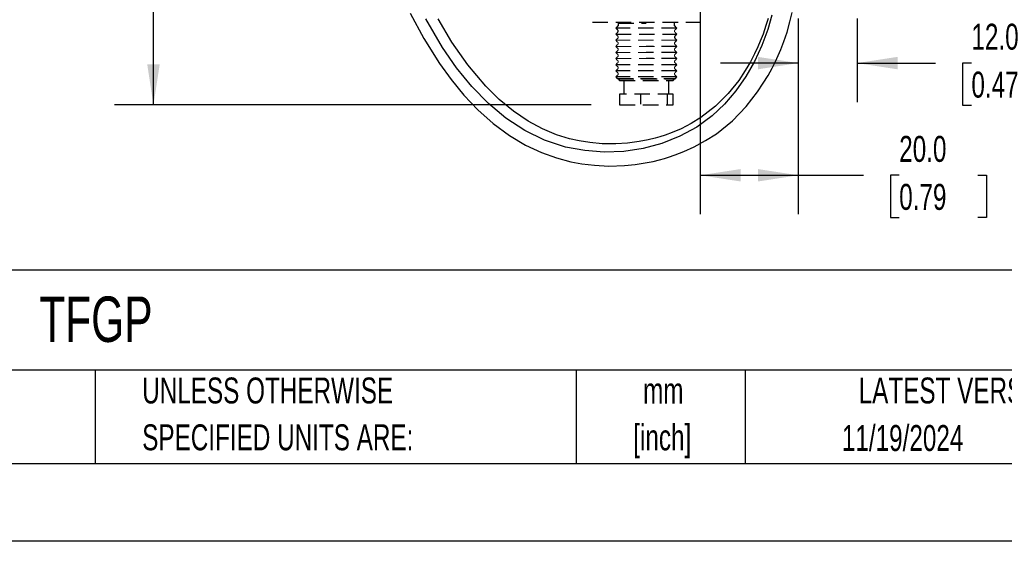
# Model space of a CAD drawing. Header units: millimetres. Extents: x 0 to 699, y 0 to 540.
# Tile 5 of 8: x 394 to 595, y 0 to 106. Entities that reach past the tile are written whole.
import ezdxf

# ---------------------------------------------------------------- set-up
doc = ezdxf.new("R2010")
doc.units = ezdxf.units.MM
doc.header["$LTSCALE"] = 2.5
doc.linetypes.add('CENTERX2', pattern=[20.32, 12.7, -2.54, 2.54, -2.54])
doc.linetypes.add('HIDDEN', pattern=[1.905, 1.27, -0.635])
doc.layers.add('DIMENSIONS', color=140, linetype='Continuous', lineweight=25)
doc.layers.add('TEXT', color=140, linetype='Continuous', lineweight=25)
doc.layers.add('HIDDEN', color=102, linetype='HIDDEN')
doc.styles.add('SLDTEXTSTYLE0', font='TXT', dxfattribs={"width": 0.7})
doc.dimstyles.new('SLDDIMSTYLE0', dxfattribs={"dimtxt": 5.39502, "dimasz": 8.255, "dimexe": 0, "dimexo": 0.0625, "dimgap": 1.348755, "dimtad": 0, "dimtih": 1, "dimtoh": 1, "dimdec": 1, "dimrnd": 1e-09, "dimzin": 4, "dimdsep": 46, "dimtxsty": 'SLDTEXTSTYLE0', "dimsah": 1, "dimcen": 0.09, "dimadec": 0, "dimazin": 1, "dimtfac": 1, "dimtdec": 1, "dimtofl": 0, "dimtmove": 0, "dimatfit": 3, "dimfxl": 0, "dimfrac": 2, "dimtolj": 1, "dimtzin": 12, "dimarcsym": 0})
doc.dimstyles.new('SLDDIMSTYLE1', dxfattribs={"dimtxt": 5.39502, "dimasz": 8.255, "dimexe": 0, "dimexo": 0.0625, "dimgap": 1.348755, "dimtad": 0, "dimtih": 1, "dimtoh": 1, "dimdec": 1, "dimrnd": 1e-09, "dimzin": 4, "dimdsep": 46, "dimtxsty": 'SLDTEXTSTYLE0', "dimsah": 1, "dimcen": 0.09, "dimadec": 0, "dimazin": 1, "dimtfac": 1, "dimtdec": 1, "dimtmove": 0, "dimatfit": 0, "dimfxl": 0, "dimfrac": 2, "dimtolj": 1, "dimtzin": 12, "dimarcsym": 0})
doc.dimstyles.new('SLDDIMSTYLE5', dxfattribs={"dimtxt": 5.39502, "dimasz": 8.255, "dimexe": 0, "dimexo": 0.0625, "dimgap": 1.348755, "dimtad": 0, "dimtih": 1, "dimtoh": 1, "dimdec": 1, "dimrnd": 1e-09, "dimzin": 12, "dimdsep": 46, "dimtxsty": 'SLDTEXTSTYLE0', "dimsah": 1, "dimcen": 0.09, "dimadec": 0, "dimazin": 3, "dimtfac": 1, "dimtdec": 1, "dimtofl": 0, "dimtmove": 0, "dimatfit": 3, "dimfxl": 0, "dimfrac": 2, "dimtolj": 1, "dimtzin": 12, "dimarcsym": 0})

# ---------------------------------------------------------------- blocks, each defined once
blk = doc.blocks.new('SW_NOTE_0')
at = {"layer": 'TEXT', "color": 0, "linetype": 'CENTERX2', "lineweight": 18, "char_height": 5.292, "attachment_point": 2, "style": 'SLDTEXTSTYLE0'}
for s, insert in [('mm', (7.11, 6.82)), ('[inch]', (6.9, -2.73))]:
    blk.add_mtext(s, dxfattribs=dict(at, insert=insert))
blk = doc.blocks.new('SW_NOTE_0_1')
at = {"layer": 'TEXT', "color": 0, "linetype": 'CENTERX2', "lineweight": 18, "char_height": 5.2917, "attachment_point": 1, "style": 'SLDTEXTSTYLE0'}
for s, insert in [('UNLESS OTHERWISE', (0, 6.82)), ('SPECIFIED UNITS ARE:', (0, -2.73))]:
    blk.add_mtext(s, dxfattribs=dict(at, insert=insert))
blk = doc.blocks.new('_D_16')
at = {"layer": 'DIMENSIONS'}
for p, q in [((445.62, 189.39), (413.39, 189.39)), ((421.32, 189.39), (421.32, 148.98)), ((413.31, 139.2), (411.5, 139.2)), ((411.5, 139.2), (411.5, 130.63)), ((429.34, 139.2), (431.15, 139.2)), ((431.15, 139.2), (431.15, 130.63)), ((411.5, 130.63), (413.31, 130.63)), ((431.15, 130.63), (429.34, 130.63)), ((421.32, 89.01), (421.32, 129.42)), ((510.64, 89.01), (413.39, 89.01))]:
    blk.add_line(p, q, dxfattribs=at)
for points in [[(421.32, 189.39), (420.05, 181.14), (422.59, 181.14)], [(421.32, 89.01), (422.59, 97.27), (420.05, 97.27)]]:
    blk.add_solid(points, dxfattribs=at)
at = {"layer": 'DIMENSIONS', "char_height": 5.292, "attachment_point": 1, "style": 'SLDTEXTSTYLE0'}
for s, insert in [('100.4', (411.06, 147.23)), ('3.95', (413.31, 137.45))]:
    blk.add_mtext(s, dxfattribs=dict(at, insert=insert))
blk = doc.blocks.new('_D_22')
at = {"layer": 'DIMENSIONS'}
for p, q in [((532.87, 106.64), (532.87, 66.72)), ((552.87, 106.64), (552.87, 66.72)), ((532.87, 74.66), (552.87, 74.66)), ((552.87, 74.66), (566.15, 74.66)), ((573.46, 74.66), (571.65, 74.66)), ((571.65, 74.66), (571.65, 66.08)), ((589.49, 74.66), (591.3, 74.66)), ((591.3, 74.66), (591.3, 66.08)), ((571.65, 66.08), (573.46, 66.08)), ((591.3, 66.08), (589.49, 66.08))]:
    blk.add_line(p, q, dxfattribs=at)
for points in [[(532.87, 74.66), (541.13, 73.39), (541.13, 75.93)], [(552.87, 74.66), (544.62, 75.93), (544.62, 73.39)]]:
    blk.add_solid(points, dxfattribs=at)
at = {"layer": 'DIMENSIONS', "char_height": 5.292, "attachment_point": 1, "style": 'SLDTEXTSTYLE0'}
for s, insert in [('20.0', (573.46, 82.69)), ('0.79', (573.46, 72.9))]:
    blk.add_mtext(s, dxfattribs=dict(at, insert=insert))
blk = doc.blocks.new('_D_23')
at = {"layer": 'DIMENSIONS'}
for p, q in [((552.87, 106.64), (552.87, 89.6)), ((564.87, 106.64), (564.87, 89.6)), ((552.87, 97.54), (537, 97.54)), ((564.87, 97.54), (580.88, 97.54)), ((588.19, 97.54), (586.38, 97.54)), ((586.38, 97.54), (586.38, 88.97)), ((604.22, 97.54), (606.04, 97.54)), ((606.04, 97.54), (606.04, 88.97)), ((586.38, 88.97), (588.19, 88.97)), ((606.04, 88.97), (604.22, 88.97))]:
    blk.add_line(p, q, dxfattribs=at)
for points in [[(552.87, 97.54), (544.62, 98.81), (544.62, 96.27)], [(564.87, 97.54), (573.13, 96.27), (573.13, 98.81)]]:
    blk.add_solid(points, dxfattribs=at)
at = {"layer": 'DIMENSIONS', "char_height": 5.292, "attachment_point": 1, "style": 'SLDTEXTSTYLE0'}
for s, insert in [('12.0', (588.19, 105.57)), ('0.47', (588.19, 95.79))]:
    blk.add_mtext(s, dxfattribs=dict(at, insert=insert))

msp = doc.modelspace()

# ---------------------------------------------------------------- linework, layer by layer
at = {"color": 102, "linetype": 'HIDDEN', "lineweight": 18}
for p, q in [((515.62, 103.44), (515.92, 103.14)), ((528.12, 103.44), (527.82, 103.74)), ((527.82, 103.14), (528.12, 103.44)), ((528.12, 102.2), (527.82, 102.5)), ((528.12, 102.2), (515.62, 102.2)), ((515.62, 102.2), (515.92, 101.9)), ((515.92, 101.25), (515.62, 100.95)), ((515.62, 100.95), (528.12, 100.95)), ((515.62, 100.95), (515.92, 100.65)), ((527.82, 101.9), (528.12, 102.2)), ((528.12, 100.95), (527.82, 101.25)), ((527.82, 100.65), (528.12, 100.95)), ((528.12, 99.7), (515.62, 99.7)), ((515.62, 99.7), (515.92, 99.4)), ((515.92, 98.75), (515.62, 98.45)), ((515.62, 98.45), (528.12, 98.45)), ((515.62, 98.45), (515.92, 98.15)), ((528.12, 99.7), (527.82, 100)), ((528.12, 99.7), (527.82, 100)), ((527.82, 99.4), (528.12, 99.7)), ((527.82, 99.4), (528.12, 99.7)), ((528.12, 98.45), (527.82, 98.75)), ((527.82, 98.15), (528.12, 98.45)), ((515.92, 97.51), (515.62, 97.21)), ((515.62, 97.21), (515.92, 96.91)), ((528.12, 97.21), (527.82, 97.51)), ((527.82, 96.91), (528.12, 97.21)), ((515.92, 96.26), (515.62, 95.96)), ((515.62, 95.96), (515.92, 95.66)), ((527.97, 94.86), (527.67, 95.16)), ((528.12, 95.96), (527.82, 96.26)), ((527.82, 95.66), (528.12, 95.96)), ((528.12, 94.71), (527.82, 95.01)), ((527.82, 94.41), (528.12, 94.71)), ((527.62, 94.31), (527.62, 94.41))]:
    msp.add_line(p, q, dxfattribs=at)
at = {"color": 179, "linetype": 'Continuous', "lineweight": 18}
msp.add_line((515.92, 100), (515.62, 99.7), dxfattribs=at)
at = {"color": 7, "linetype": 'Continuous'}
msp.add_line((698.51, 0.01), (0.01, 0.01), dxfattribs=at)
at = {"flags": 128}
for points in [[(473.69, 107.74), (476.46, 102.55), (479.64, 97.48), (482.03, 94.19), (484.65, 91.03), (487.51, 88.03), (490.64, 85.25), (493.96, 82.79), (497.25, 80.82), (500.46, 79.3), (503.54, 78.19), (506.44, 77.43), (508.73, 77), (511.32, 76.69), (514.21, 76.55), (517.39, 76.65), (519.62, 76.86), (521.6, 77.17), (523.26, 77.5), (524.58, 77.82), (525.58, 78.1), (526.41, 78.35), (527.76, 78.8), (529.51, 79.48), (531.63, 80.45), (533.97, 81.72), (536.16, 83.14), (539.44, 85.78), (542.22, 88.67), (544.57, 91.67), (545.74, 93.42), (546.72, 95.04), (547.53, 96.53), (548.2, 97.86), (548.76, 99.07), (549.3, 100.34), (549.92, 101.93), (550.57, 103.86), (551.16, 105.93), (551.61, 107.86)], [(547.49, 107.29), (546.67, 104.42), (545.46, 101.11), (543.96, 97.88), (542.18, 94.78), (540.14, 91.86), (537.84, 89.17), (535.3, 86.78), (532.15, 84.49), (528.72, 82.61), (525.06, 81.16), (521.22, 80.14), (517.28, 79.54), (513.29, 79.39), (509.31, 79.68), (505.4, 80.42), (501.11, 81.83), (497.05, 83.81), (493.22, 86.32), (489.64, 89.32), (486.28, 92.76), (483.17, 96.58), (480.29, 100.72), (476.9, 106.54)], [(546.7, 106.66), (546.28, 105.23), (545.68, 103.45), (545.12, 101.99), (544.62, 100.83), (543.96, 99.43), (543.12, 97.82), (542.05, 96.01), (540.72, 94.01), (538.56, 91.31), (536, 88.74), (533.02, 86.44), (531.02, 85.21), (528.95, 84.15), (527.16, 83.38), (525.71, 82.86), (524.65, 82.52), (523.67, 82.24), (522.25, 81.89), (520.38, 81.52), (518.06, 81.22), (515.64, 81.06), (512.86, 81.1), (510.37, 81.32), (508.18, 81.67), (506.22, 82.11), (503.53, 82.94), (500.71, 84.11), (497.79, 85.69), (494.79, 87.71), (491.84, 90.14), (489.11, 92.81), (485.42, 97.16), (482.19, 101.78), (479.37, 106.55)]]:
    msp.add_lwpolyline(points, dxfattribs=at)
at = {"color": 102, "linetype": 'HIDDEN', "lineweight": 18}
for centre, start, end in [((515.76, 102.82), 296.5843, 63.4157), ((527.99, 104.07), 116.5843, 243.4157), ((515.76, 101.57), 296.5843, 63.4157), ((515.76, 100.32), 296.5843, 63.4157), ((527.99, 101.57), 116.5843, 243.4157), ((527.99, 100.32), 116.5843, 243.4157), ((515.76, 99.08), 296.5843, 63.4157), ((527.99, 99.08), 116.5843, 243.4157), ((515.76, 97.83), 296.5843, 63.4157), ((515.76, 96.58), 296.5843, 63.4157), ((527.99, 97.83), 116.5843, 243.4157), ((527.99, 96.58), 116.5843, 243.4157), ((515.76, 95.33), 296.5843, 63.4157), ((527.99, 95.33), 116.5843, 243.4157)]:
    msp.add_arc(centre, 0.362, start, end, dxfattribs=at)
at = {"layer": 'HIDDEN'}
for p, q in [((532.87, 160.29), (532.87, 105.89)), ((510.87, 105.89), (532.87, 105.89)), ((516.12, 105.19), (515.62, 104.69)), ((528.12, 104.69), (515.62, 104.69)), ((515.62, 104.69), (515.92, 104.39)), ((516.32, 105.89), (516.12, 105.69)), ((516.12, 105.69), (516.12, 105.19)), ((516.12, 105.69), (521.87, 105.69)), ((527.62, 105.69), (527.42, 105.89)), ((527.62, 105.19), (527.62, 105.69)), ((528.12, 104.69), (527.62, 105.19)), ((527.82, 104.39), (528.12, 104.69)), ((515.92, 103.74), (515.62, 103.44)), ((515.62, 103.44), (528.12, 103.44)), ((515.92, 102.5), (515.62, 102.2)), ((528.12, 102.2), (527.82, 102.5)), ((528.12, 100.95), (521.87, 100.95)), ((528.12, 100.95), (521.87, 100.95)), ((527.82, 101.9), (528.12, 102.2)), ((528.12, 99.7), (521.87, 99.7)), ((528.12, 98.45), (521.87, 98.45)), ((528.12, 97.21), (515.62, 97.21)), ((528.12, 95.96), (515.62, 95.96)), ((515.92, 95.01), (515.62, 94.71)), ((528.12, 94.71), (515.62, 94.71)), ((515.62, 94.71), (515.92, 94.41)), ((528.12, 94.71), (527.82, 95.01)), ((527.82, 94.41), (528.12, 94.71)), ((515.92, 94.41), (527.82, 94.41)), ((516.12, 94.31), (516.12, 94.41)), ((516.12, 94.31), (527.72, 94.31)), ((516.12, 94.31), (516.42, 94.01)), ((516.42, 94.01), (527.32, 94.01)), ((517.37, 91.21), (517.37, 94.01)), ((526.37, 94.01), (526.37, 91.21)), ((527.32, 94.01), (527.62, 94.31)), ((527.36, 91.21), (516.39, 91.21)), ((516.39, 91.21), (516.39, 89.01)), ((520.69, 91.07), (520.69, 89.15)), ((526.17, 89.15), (526.17, 91.21)), ((527.36, 89.01), (527.36, 91.21)), ((516.39, 89.01), (527.36, 89.01))]:
    msp.add_line(p, q, dxfattribs=at)
for centre, start, end in [((515.76, 104.07), 296.5843, 63.4157), ((527.99, 102.82), 116.5843, 243.4157)]:
    msp.add_arc(centre, 0.362, start, end, dxfattribs=at)
at = {"layer": 'TEXT'}
for p, q in [((682.62, 55.32), (15.87, 55.32)), ((682.62, 34.92), (15.87, 34.92)), ((409.45, 34.92), (409.45, 15.87)), ((507.56, 34.92), (507.56, 15.87)), ((542.03, 34.92), (542.03, 15.87)), ((15.87, 15.87), (682.62, 15.87))]:
    msp.add_line(p, q, dxfattribs=at)

# ---------------------------------------------------------------- block references
at = {"layer": 'TEXT', "linetype": 'CENTERX2', "lineweight": 18}
for name, p in [('SW_NOTE_0_1', (419.02, 26.59)), ('SW_NOTE_0', (518.22, 26.58))]:
    msp.add_blockref(name, p, dxfattribs=at)

# ---------------------------------------------------------------- texts
at = {"layer": 'TEXT', "linetype": 'CENTERX2', "lineweight": 18, "style": 'SLDTEXTSTYLE0'}
for s, insert, char_height, attachment_point in [('TFGP', (398.02, 49.93), 9.26, 1), ('LATEST VERSION', (586.38, 33.41), 5.2917, 2), ('11/19/2024', (574.16, 23.72), 5.292, 2)]:
    msp.add_mtext(s, dxfattribs=dict(at, insert=insert, char_height=char_height, attachment_point=attachment_point))

# ---------------------------------------------------------------- dimensions: what is measured, and where the dimension line sits
at = {"layer": 'DIMENSIONS'}
for base, p1, p2, angle, dimstyle, picture, middle in [((421.32, 189.39), (516.39, 89.01), (451.37, 189.39), 90, 'SLDDIMSTYLE5', '_D_16', (421.32, 139.2)), ((532.87, 74.66), (552.87, 112.39), (532.87, 112.39), 0, 'SLDDIMSTYLE0', '_D_22', (581.48, 74.66))]:
    dim = msp.add_linear_dim(base=base, p1=p1, p2=p2, angle=angle, dimstyle=dimstyle, dxfattribs=at)
    dim.commit()
    dim.dimension.update_dxf_attribs({"geometry": picture, "text_midpoint": middle, "dimtype": 160})
dim = msp.add_linear_dim(base=(564.87, 97.54), p1=(552.87, 112.39), p2=(564.87, 112.39), dimstyle='SLDDIMSTYLE1', dxfattribs=at)
dim.commit()
dim.dimension.update_dxf_attribs({"geometry": '_D_23', "text_midpoint": (596.21, 97.54), "dimtype": 160})

doc.saveas('drawing.dxf')
